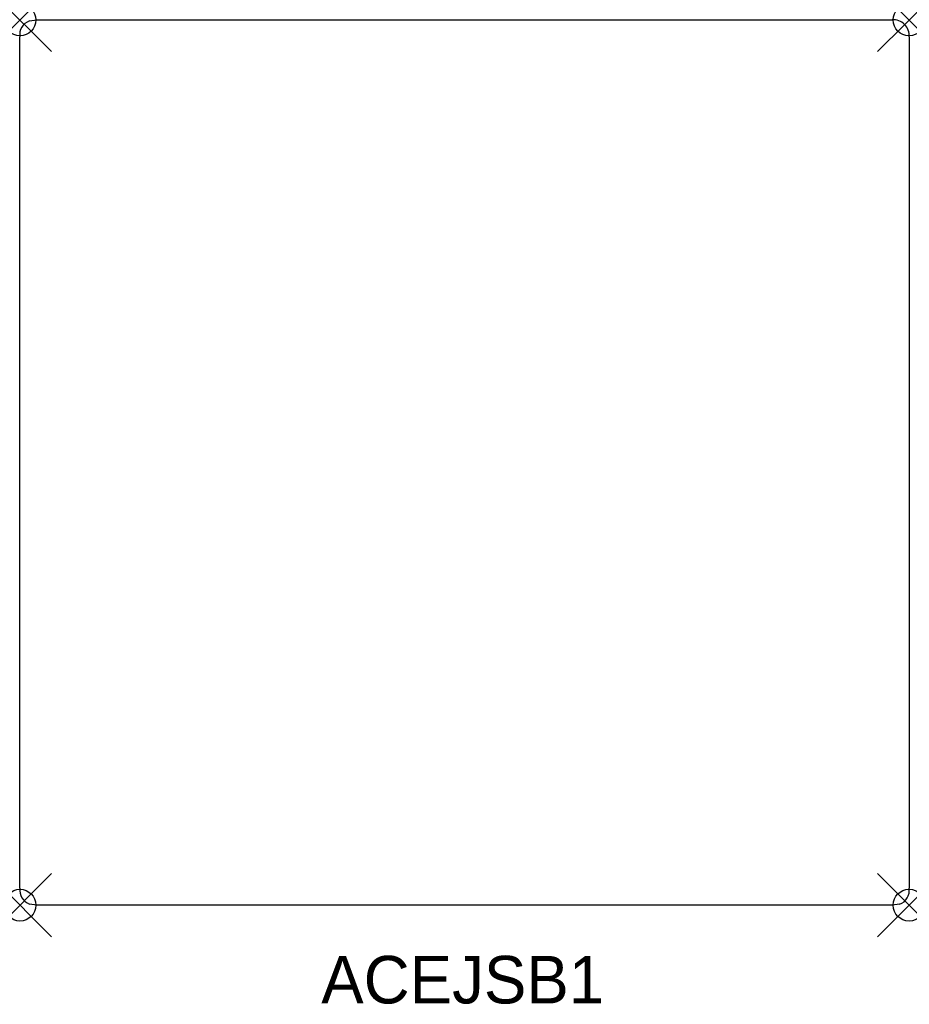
# Model space of a CAD drawing. Header units: inches. Extents: x 0 to 28, y -31 to 0.
import ezdxf

# ---------------------------------------------------------------- set-up
doc = ezdxf.new("R2010")
doc.units = ezdxf.units.IN
doc.header["$MEASUREMENT"] = 0
doc.header["$PDMODE"] = 35
doc.header["$PDSIZE"] = 1
doc.layers.add('A-FURN-P-ST', color=2, linetype='Continuous')
doc.layers.add('A-FURN-P-ST-TN', color=2, linetype='Continuous')

msp = doc.modelspace()

# ---------------------------------------------------------------- linework, layer by layer
at = {"layer": 'A-FURN-P-ST'}
for p, q in [((0.3, -0.033), (0.534, 0.006)), ((0.534, 0.006), (27.498, 0.006)), ((0, -25.557), (0, -0.534)), ((28.032, -0.534), (28.032, -27.368)), ((0, -27.368), (0, -25.557)), ((0.534, -27.902), (0.3, -27.868)), ((27.498, -27.902), (0.534, -27.902)), ((27.732, -27.874), (27.498, -27.902))]:
    msp.add_line(p, q, dxfattribs=at)
for centre, radius, start, end in [((27.533, -0.493), 0.5, 355.2826, 94.0173), ((0.447, -0.461), 0.453, 108.8978, 189.203), ((0.484, -27.418), 0.487, 174.123, 247.8127), ((27.571, -27.437), 0.466, 290.2633, 8.4813)]:
    msp.add_arc(centre, radius, start, end, dxfattribs=at)
for p in [(0, 0), (28.032, 0), (0, -27.902), (28.032, -27.902)]:
    msp.add_point(p, dxfattribs=at)

# ---------------------------------------------------------------- texts
at = {"layer": 'A-FURN-P-ST-TN'}
msp.add_text('ACEJSB1', height=1.5, dxfattribs=at).set_placement((9.5, -31))

doc.saveas('drawing.dxf')
